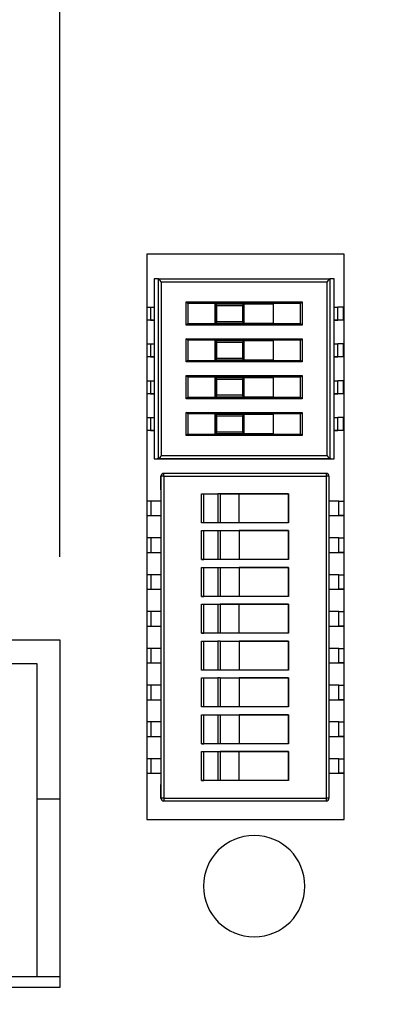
# Model space of a CAD drawing. Header units: millimetres. Extents: x 0 to 629, y 0 to 486.
# Tile 12 of 23: x 222 to 234, y 111 to 145. Entities that reach past the tile are written whole.
import ezdxf

# ---------------------------------------------------------------- set-up
doc = ezdxf.new("R2010")
doc.units = ezdxf.units.MM
doc.header["$LTSCALE"] = 2.25
doc.layers.add('DIMENSIONS', color=140, linetype='Continuous', lineweight=25)
doc.styles.add('SLDTEXTSTYLE0', font='TXT', dxfattribs={"width": 0.7})
doc.dimstyles.new('SLDDIMSTYLE0', dxfattribs={"dimtxt": 4.855518, "dimasz": 7.4295, "dimexe": 0, "dimexo": 0.0625, "dimgap": 1.213879, "dimtad": 0, "dimtih": 1, "dimtoh": 1, "dimrnd": 1e-09, "dimzin": 12, "dimdsep": 46, "dimtxsty": 'SLDTEXTSTYLE0', "dimsah": 1, "dimcen": 0.09, "dimadec": 0, "dimazin": 3, "dimtfac": 1, "dimtofl": 0, "dimtmove": 0, "dimatfit": 3, "dimfxl": 0, "dimfrac": 2, "dimtolj": 1, "dimtzin": 12, "dimarcsym": 0})
doc.dimstyles.new('SLDDIMSTYLE2', dxfattribs={"dimtxt": 4.855518, "dimasz": 7.4295, "dimexe": 0, "dimexo": 0.0625, "dimgap": 1.213879, "dimtad": 0, "dimtih": 1, "dimtoh": 1, "dimrnd": 1e-09, "dimzin": 12, "dimdsep": 46, "dimtxsty": 'SLDTEXTSTYLE0', "dimsah": 1, "dimcen": 0.09, "dimadec": 0, "dimazin": 3, "dimtfac": 1, "dimtmove": 0, "dimatfit": 0, "dimfxl": 0, "dimfrac": 2, "dimtolj": 1, "dimtzin": 12, "dimarcsym": 0})

# ---------------------------------------------------------------- blocks, each defined once
blk = doc.blocks.new('_D')
at = {"layer": 'DIMENSIONS'}
for p, q in [((71.116, 139.892), (71.116, 202.102)), ((257.716, 160.899), (257.716, 202.102)), ((71.116, 194.958), (150.622, 194.958)), ((157.202, 194.958), (155.572, 194.958)), ((155.572, 194.958), (155.572, 187.241)), ((171.631, 194.958), (173.261, 194.958)), ((173.261, 194.958), (173.261, 187.241)), ((257.716, 194.958), (178.211, 194.958)), ((155.572, 187.241), (157.202, 187.241)), ((173.261, 187.241), (171.631, 187.241)), ((257.716, 139.892), (257.716, 157.47))]:
    blk.add_line(p, q, dxfattribs=at)
for points in [[(71.116, 194.958), (78.546, 193.815), (78.546, 196.101)], [(257.716, 194.958), (250.287, 196.101), (250.287, 193.815)]]:
    blk.add_solid(points, dxfattribs=at)
at = {"layer": 'DIMENSIONS', "char_height": 4.7625, "attachment_point": 1, "style": 'SLDTEXTSTYLE0'}
for s, insert in [('186.6', (155.182, 202.184)), ('7.35', (157.202, 193.38))]:
    blk.add_mtext(s, dxfattribs=dict(at, insert=insert))
blk = doc.blocks.new('_D_3')
at = {"layer": 'DIMENSIONS'}
for p, q in [((249.616, 109.137), (249.616, 87.976)), ((235.516, 108.537), (235.516, 87.976)), ((201.634, 95.12), (200.003, 95.12)), ((200.003, 95.12), (200.003, 87.403)), ((216.062, 95.12), (217.693, 95.12)), ((217.693, 95.12), (217.693, 87.403)), ((235.516, 95.12), (222.642, 95.12)), ((249.616, 95.12), (263.904, 95.12)), ((200.003, 87.403), (201.634, 87.403)), ((217.693, 87.403), (216.062, 87.403))]:
    blk.add_line(p, q, dxfattribs=at)
for points in [[(235.516, 95.12), (228.087, 96.263), (228.087, 93.977)], [(249.616, 95.12), (257.046, 93.977), (257.046, 96.263)]]:
    blk.add_solid(points, dxfattribs=at)
at = {"layer": 'DIMENSIONS', "char_height": 4.7625, "attachment_point": 1, "style": 'SLDTEXTSTYLE0'}
for s, insert in [('14.1', (201.634, 102.346)), ('0.56', (201.634, 93.542))]:
    blk.add_mtext(s, dxfattribs=dict(at, insert=insert))
blk = doc.blocks.new('_D_4')
at = {"layer": 'DIMENSIONS'}
for p, q in [((89.651, 123.236), (89.651, 166.328)), ((223.216, 126.252), (223.216, 166.328)), ((89.651, 159.184), (142.639, 159.184)), ((149.219, 159.184), (147.589, 159.184)), ((147.589, 159.184), (147.589, 151.467)), ((163.648, 159.184), (165.278, 159.184)), ((165.278, 159.184), (165.278, 151.467)), ((223.216, 159.184), (170.228, 159.184)), ((147.589, 151.467), (149.219, 151.467)), ((165.278, 151.467), (163.648, 151.467))]:
    blk.add_line(p, q, dxfattribs=at)
for points in [[(89.651, 159.184), (97.08, 158.041), (97.08, 160.327)], [(223.216, 159.184), (215.787, 160.327), (215.787, 158.041)]]:
    blk.add_solid(points, dxfattribs=at)
at = {"layer": 'DIMENSIONS', "char_height": 4.7625, "attachment_point": 1, "style": 'SLDTEXTSTYLE0'}
for s, insert in [('133.6', (147.2, 166.41)), ('5.26', (149.219, 157.606))]:
    blk.add_mtext(s, dxfattribs=dict(at, insert=insert))
blk = doc.blocks.new('_D_7')
at = {"layer": 'DIMENSIONS'}
for p, q in [((223.216, 126.252), (223.216, 166.328)), ((235.516, 126.752), (235.516, 166.328)), ((223.216, 159.184), (208.929, 159.184)), ((235.516, 159.184), (258.497, 159.184)), ((265.077, 159.184), (263.447, 159.184)), ((263.447, 159.184), (263.447, 151.467)), ((279.506, 159.184), (281.136, 159.184)), ((281.136, 159.184), (281.136, 151.467)), ((263.447, 151.467), (265.077, 151.467)), ((281.136, 151.467), (279.506, 151.467))]:
    blk.add_line(p, q, dxfattribs=at)
for points in [[(223.216, 159.184), (215.787, 160.327), (215.787, 158.041)], [(235.516, 159.184), (242.946, 158.041), (242.946, 160.327)]]:
    blk.add_solid(points, dxfattribs=at)
at = {"layer": 'DIMENSIONS', "char_height": 4.7625, "attachment_point": 1, "style": 'SLDTEXTSTYLE0'}
for s, insert in [('12.3', (265.077, 166.41)), ('0.48', (265.077, 157.606))]:
    blk.add_mtext(s, dxfattribs=dict(at, insert=insert))

msp = doc.modelspace()

# ---------------------------------------------------------------- linework, layer by layer
for p, q in [((233.016, 136.695), (226.216, 136.695)), ((226.216, 136.695), (226.216, 117.195)), ((233.016, 117.195), (233.016, 136.695)), ((226.612, 135.844), (226.471, 135.843)), ((226.471, 135.843), (226.471, 134.868)), ((226.612, 135.844), (232.531, 135.844)), ((226.613, 129.635), (226.613, 135.844)), ((232.53, 135.844), (232.53, 129.635)), ((232.531, 135.844), (232.531, 135.844)), ((232.671, 135.843), (232.531, 135.844)), ((232.671, 134.868), (232.671, 135.843)), ((226.713, 135.744), (226.713, 129.734)), ((226.713, 135.744), (232.43, 135.744)), ((232.43, 129.734), (232.43, 135.744)), ((226.338, 134.868), (226.338, 134.418)), ((226.338, 134.868), (226.471, 134.868)), ((226.471, 134.868), (226.471, 134.418)), ((227.571, 134.244), (227.571, 135.044)), ((227.571, 135.044), (231.571, 135.044)), ((227.624, 134.991), (227.571, 135.044)), ((227.624, 134.991), (227.624, 134.297)), ((231.519, 134.991), (227.624, 134.991)), ((228.571, 134.304), (228.571, 134.984)), ((228.571, 134.984), (228.631, 134.924)), ((228.571, 134.984), (229.571, 134.984)), ((228.571, 134.984), (228.571, 134.304)), ((228.571, 134.984), (228.571, 134.984)), ((228.631, 134.364), (228.631, 134.924)), ((228.631, 134.924), (229.511, 134.924)), ((229.511, 134.924), (229.571, 134.984)), ((229.511, 134.924), (229.511, 134.364)), ((229.571, 134.304), (229.571, 134.984)), ((229.571, 134.984), (230.571, 134.984)), ((230.571, 134.984), (230.571, 134.304)), ((231.519, 134.991), (231.571, 135.044)), ((231.519, 134.297), (231.519, 134.991)), ((231.571, 135.044), (231.571, 134.244)), ((232.671, 134.418), (232.671, 134.868)), ((232.671, 134.868), (232.805, 134.868)), ((232.805, 134.418), (232.805, 134.868)), ((233, 134.868), (232.805, 134.868)), ((233, 134.418), (233, 134.868)), ((233, 134.868), (233.016, 134.868)), ((226.273, 134.418), (226.216, 134.418)), ((226.338, 134.418), (226.273, 134.418)), ((226.471, 134.418), (226.338, 134.418)), ((226.338, 134.418), (226.471, 134.418)), ((226.471, 134.418), (226.471, 133.598)), ((227.624, 134.297), (227.571, 134.244)), ((231.571, 134.244), (227.571, 134.244)), ((227.624, 134.297), (231.519, 134.297)), ((228.631, 134.364), (228.571, 134.304)), ((229.571, 134.304), (228.571, 134.304)), ((228.571, 134.304), (230.571, 134.304)), ((228.571, 134.304), (228.571, 134.304)), ((229.511, 134.364), (228.631, 134.364)), ((229.571, 134.304), (229.511, 134.364)), ((229.571, 134.304), (229.571, 134.304)), ((230.571, 134.304), (229.571, 134.304)), ((230.571, 134.304), (230.571, 134.304)), ((231.571, 134.244), (231.519, 134.297)), ((232.671, 133.598), (232.671, 134.418)), ((232.805, 134.418), (232.671, 134.418)), ((232.671, 134.418), (232.805, 134.418)), ((233, 134.418), (232.805, 134.418)), ((232.87, 134.418), (232.805, 134.418)), ((233.016, 134.418), (232.87, 134.418)), ((233.016, 134.418), (233, 134.418)), ((226.338, 133.598), (226.338, 133.148)), ((226.338, 133.598), (226.471, 133.598)), ((226.471, 133.598), (226.471, 133.148)), ((227.571, 132.974), (227.571, 133.774)), ((227.571, 133.774), (231.571, 133.774)), ((227.624, 133.721), (227.571, 133.774)), ((227.624, 133.721), (227.624, 133.027)), ((231.519, 133.721), (227.624, 133.721)), ((228.571, 133.034), (228.571, 133.714)), ((228.571, 133.714), (228.631, 133.654)), ((228.571, 133.714), (229.571, 133.714)), ((228.571, 133.714), (228.571, 133.034)), ((228.571, 133.714), (228.571, 133.714)), ((228.631, 133.094), (228.631, 133.654)), ((228.631, 133.654), (229.511, 133.654)), ((229.511, 133.654), (229.571, 133.714)), ((229.511, 133.654), (229.511, 133.094)), ((229.571, 133.034), (229.571, 133.714)), ((229.571, 133.714), (230.571, 133.714)), ((230.571, 133.714), (230.571, 133.034)), ((231.519, 133.721), (231.571, 133.774)), ((231.519, 133.027), (231.519, 133.721)), ((231.571, 133.774), (231.571, 132.974)), ((232.671, 133.148), (232.671, 133.598)), ((232.671, 133.598), (232.805, 133.598)), ((232.805, 133.148), (232.805, 133.598)), ((233, 133.598), (232.805, 133.598)), ((233, 133.148), (233, 133.598)), ((233, 133.598), (233.016, 133.598)), ((226.273, 133.148), (226.216, 133.148)), ((226.338, 133.148), (226.273, 133.148)), ((226.471, 133.148), (226.338, 133.148)), ((226.338, 133.148), (226.471, 133.148)), ((226.471, 133.148), (226.471, 132.328)), ((232.671, 132.328), (232.671, 133.148)), ((232.805, 133.148), (232.671, 133.148)), ((232.671, 133.148), (232.805, 133.148)), ((233, 133.148), (232.805, 133.148)), ((232.87, 133.148), (232.805, 133.148)), ((233.016, 133.148), (232.87, 133.148)), ((233.016, 133.148), (233, 133.148)), ((227.624, 133.027), (227.571, 132.974)), ((231.571, 132.974), (227.571, 132.974)), ((227.624, 133.027), (231.519, 133.027)), ((228.631, 133.094), (228.571, 133.034)), ((229.571, 133.034), (228.571, 133.034)), ((228.571, 133.034), (230.571, 133.034)), ((228.571, 133.034), (228.571, 133.034)), ((229.511, 133.094), (228.631, 133.094)), ((229.571, 133.034), (229.511, 133.094)), ((229.571, 133.034), (229.571, 133.034)), ((230.571, 133.034), (229.571, 133.034)), ((230.571, 133.034), (230.571, 133.034)), ((231.571, 132.974), (231.519, 133.027)), ((227.571, 131.704), (227.571, 132.504)), ((227.571, 132.504), (231.571, 132.504)), ((227.624, 132.451), (227.571, 132.504)), ((227.624, 132.451), (227.624, 131.757)), ((231.519, 132.451), (227.624, 132.451)), ((231.519, 132.451), (231.571, 132.504)), ((231.519, 131.757), (231.519, 132.451)), ((231.571, 132.504), (231.571, 131.704)), ((226.338, 132.328), (226.338, 131.878)), ((226.338, 132.328), (226.471, 132.328)), ((226.471, 132.328), (226.471, 131.878)), ((228.571, 131.764), (228.571, 132.444)), ((228.571, 132.444), (228.631, 132.384)), ((228.571, 132.444), (229.571, 132.444)), ((228.571, 132.444), (228.571, 131.764)), ((228.571, 132.444), (228.571, 132.444)), ((228.631, 131.824), (228.631, 132.384)), ((228.631, 132.384), (229.511, 132.384)), ((229.511, 132.384), (229.571, 132.444)), ((229.511, 132.384), (229.511, 131.824)), ((229.571, 131.764), (229.571, 132.444)), ((229.571, 132.444), (230.571, 132.444)), ((230.571, 132.444), (230.571, 131.764)), ((232.671, 131.878), (232.671, 132.328)), ((232.671, 132.328), (232.805, 132.328)), ((232.805, 131.878), (232.805, 132.328)), ((233, 132.328), (232.805, 132.328)), ((233, 131.878), (233, 132.328)), ((233, 132.328), (233.016, 132.328)), ((226.273, 131.878), (226.216, 131.878)), ((226.338, 131.878), (226.273, 131.878)), ((226.471, 131.878), (226.338, 131.878)), ((226.338, 131.878), (226.471, 131.878)), ((226.471, 131.878), (226.471, 131.058)), ((228.631, 131.824), (228.571, 131.764)), ((229.511, 131.824), (228.631, 131.824)), ((229.571, 131.764), (229.511, 131.824)), ((232.671, 131.058), (232.671, 131.878)), ((232.805, 131.878), (232.671, 131.878)), ((232.671, 131.878), (232.805, 131.878)), ((233, 131.878), (232.805, 131.878)), ((232.87, 131.878), (232.805, 131.878)), ((233.016, 131.878), (232.87, 131.878)), ((233.016, 131.878), (233, 131.878)), ((227.624, 131.757), (227.571, 131.704)), ((231.571, 131.704), (227.571, 131.704)), ((227.624, 131.757), (231.519, 131.757)), ((229.571, 131.764), (228.571, 131.764)), ((228.571, 131.764), (230.571, 131.764)), ((228.571, 131.764), (228.571, 131.764)), ((229.571, 131.764), (229.571, 131.764)), ((230.571, 131.764), (229.571, 131.764)), ((230.571, 131.764), (230.571, 131.764)), ((231.571, 131.704), (231.519, 131.757)), ((227.571, 130.434), (227.571, 131.234)), ((227.571, 131.234), (231.571, 131.234)), ((227.624, 131.181), (227.571, 131.234)), ((227.624, 131.181), (227.624, 130.487)), ((231.519, 131.181), (227.624, 131.181)), ((228.571, 130.494), (228.571, 131.174)), ((228.571, 131.174), (228.631, 131.114)), ((228.571, 131.174), (229.571, 131.174)), ((228.571, 131.174), (228.571, 130.494)), ((228.571, 131.174), (228.571, 131.174)), ((228.631, 130.554), (228.631, 131.114)), ((228.631, 131.114), (229.511, 131.114)), ((229.511, 131.114), (229.571, 131.174)), ((229.511, 131.114), (229.511, 130.554)), ((229.571, 130.494), (229.571, 131.174)), ((229.571, 131.174), (230.571, 131.174)), ((230.571, 131.174), (230.571, 130.494)), ((231.519, 131.181), (231.571, 131.234)), ((231.519, 130.487), (231.519, 131.181)), ((231.571, 131.234), (231.571, 130.434)), ((226.338, 131.058), (226.338, 130.608)), ((226.338, 131.058), (226.471, 131.058)), ((226.471, 131.058), (226.471, 130.608)), ((232.671, 130.608), (232.671, 131.058)), ((232.671, 131.058), (232.805, 131.058)), ((232.805, 130.608), (232.805, 131.058)), ((233, 131.058), (232.805, 131.058)), ((233, 130.608), (233, 131.058)), ((233, 131.058), (233.016, 131.058)), ((226.273, 130.608), (226.216, 130.608)), ((226.338, 130.608), (226.273, 130.608)), ((226.471, 130.608), (226.338, 130.608)), ((226.338, 130.608), (226.471, 130.608)), ((226.471, 130.608), (226.471, 129.633)), ((227.624, 130.487), (227.571, 130.434)), ((231.571, 130.434), (227.571, 130.434)), ((227.624, 130.487), (231.519, 130.487)), ((228.631, 130.554), (228.571, 130.494)), ((229.571, 130.494), (228.571, 130.494)), ((228.571, 130.494), (230.571, 130.494)), ((228.571, 130.494), (228.571, 130.494)), ((229.511, 130.554), (228.631, 130.554)), ((229.571, 130.494), (229.511, 130.554)), ((229.571, 130.494), (229.571, 130.494)), ((230.571, 130.494), (229.571, 130.494)), ((230.571, 130.494), (230.571, 130.494)), ((231.571, 130.434), (231.519, 130.487)), ((232.671, 129.633), (232.671, 130.608)), ((232.805, 130.608), (232.671, 130.608)), ((232.671, 130.608), (232.805, 130.608)), ((233, 130.608), (232.805, 130.608)), ((232.87, 130.608), (232.805, 130.608)), ((233.016, 130.608), (232.87, 130.608)), ((233.016, 130.608), (233, 130.608)), ((232.43, 129.734), (226.713, 129.734)), ((226.471, 129.633), (226.612, 129.634)), ((226.471, 129.633), (226.571, 129.633)), ((226.621, 129.633), (226.571, 129.633)), ((232.531, 129.634), (226.612, 129.634)), ((226.621, 129.633), (232.521, 129.633)), ((232.571, 129.633), (232.521, 129.633)), ((232.531, 129.634), (232.671, 129.633)), ((232.571, 129.633), (232.671, 129.633)), ((232.396, 129.133), (226.796, 129.133)), ((226.796, 129.033), (226.796, 129.133)), ((232.396, 129.133), (232.396, 129.033)), ((226.696, 129.033), (226.696, 117.933)), ((226.696, 129.032), (226.696, 129.033)), ((226.696, 128.562), (226.696, 129.032)), ((226.796, 129.033), (226.796, 117.933)), ((226.796, 129.033), (232.396, 129.033)), ((232.396, 129.033), (232.396, 117.933)), ((232.496, 129.033), (232.496, 117.933)), ((226.696, 128.562), (226.696, 118.402)), ((226.696, 128.562), (226.696, 128.562)), ((228.096, 128.428), (228.176, 128.428)), ((228.096, 127.428), (228.096, 128.428)), ((228.096, 127.428), (228.096, 128.428)), ((228.096, 128.428), (228.096, 128.428)), ((228.176, 127.428), (228.176, 128.428)), ((228.176, 128.428), (228.666, 128.428)), ((228.666, 128.428), (228.666, 127.428)), ((228.746, 128.428), (228.666, 128.428)), ((228.746, 128.428), (228.746, 127.428)), ((228.746, 128.428), (231.096, 128.428)), ((229.396, 128.428), (228.746, 128.428)), ((231.096, 128.428), (229.396, 128.428)), ((229.396, 127.428), (229.396, 128.428)), ((231.096, 128.428), (231.096, 127.428)), ((231.096, 127.428), (231.096, 128.428)), ((231.096, 128.428), (231.096, 128.428)), ((232.496, 128.562), (232.496, 128.562)), ((226.363, 127.677), (226.363, 128.177)), ((226.696, 128.177), (226.363, 128.177)), ((226.696, 128.177), (226.696, 127.677)), ((232.83, 128.177), (232.496, 128.177)), ((232.83, 127.677), (232.83, 128.177)), ((226.363, 127.677), (226.696, 127.677)), ((226.363, 127.677), (226.696, 127.677)), ((226.696, 127.677), (226.696, 127.677)), ((228.176, 127.428), (228.096, 127.428)), ((228.746, 127.428), (228.096, 127.428)), ((228.096, 127.428), (228.096, 127.428)), ((228.666, 127.428), (228.176, 127.428)), ((228.746, 127.428), (228.666, 127.428)), ((228.746, 127.428), (228.746, 127.428)), ((231.096, 127.428), (228.746, 127.428)), ((232.496, 127.677), (232.83, 127.677)), ((232.496, 127.677), (232.83, 127.677)), ((228.096, 127.158), (228.176, 127.158)), ((228.096, 126.158), (228.096, 127.158)), ((228.096, 126.158), (228.096, 127.158)), ((228.096, 127.158), (228.096, 127.158)), ((228.176, 126.158), (228.176, 127.158)), ((228.176, 127.158), (228.666, 127.158)), ((228.666, 127.158), (228.666, 126.158)), ((228.666, 127.158), (228.746, 127.158)), ((228.746, 127.158), (228.746, 126.158)), ((228.746, 127.158), (231.096, 127.158)), ((228.746, 127.158), (229.396, 127.158)), ((231.096, 127.158), (229.396, 127.158)), ((229.396, 127.158), (229.396, 126.158)), ((231.096, 127.158), (231.096, 126.158)), ((231.096, 126.158), (231.096, 127.158)), ((231.096, 127.158), (231.096, 127.158)), ((226.363, 126.407), (226.363, 126.907)), ((226.696, 126.907), (226.363, 126.907)), ((226.696, 126.907), (226.696, 126.407)), ((232.83, 126.907), (232.496, 126.907)), ((232.83, 126.407), (232.83, 126.907)), ((226.363, 126.407), (226.696, 126.407)), ((226.363, 126.407), (226.696, 126.407)), ((226.696, 126.407), (226.696, 126.407)), ((232.496, 126.407), (232.83, 126.407)), ((232.496, 126.407), (232.83, 126.407)), ((228.096, 126.158), (228.176, 126.158)), ((228.746, 126.158), (228.096, 126.158)), ((228.096, 126.158), (228.096, 126.158)), ((228.666, 126.158), (228.176, 126.158)), ((228.746, 126.158), (228.666, 126.158)), ((228.746, 126.158), (228.746, 126.158)), ((231.096, 126.158), (228.746, 126.158)), ((228.096, 125.888), (228.176, 125.888)), ((228.096, 124.888), (228.096, 125.888)), ((228.096, 124.888), (228.096, 125.888)), ((228.096, 125.888), (228.096, 125.888)), ((228.176, 124.888), (228.176, 125.888)), ((228.176, 125.888), (228.666, 125.888)), ((228.666, 125.888), (228.666, 124.888)), ((228.666, 125.888), (228.746, 125.888)), ((228.746, 125.888), (228.746, 124.888)), ((228.746, 125.888), (231.096, 125.888)), ((228.746, 125.888), (229.396, 125.888)), ((231.096, 125.888), (229.396, 125.888)), ((229.396, 125.888), (229.396, 124.888)), ((231.096, 125.888), (231.096, 124.888)), ((231.096, 124.888), (231.096, 125.888)), ((231.096, 125.888), (231.096, 125.888)), ((226.363, 125.137), (226.363, 125.637)), ((226.696, 125.637), (226.363, 125.637)), ((226.696, 125.637), (226.696, 125.137)), ((232.83, 125.637), (232.496, 125.637)), ((232.83, 125.137), (232.83, 125.637)), ((226.363, 125.137), (226.696, 125.137)), ((226.363, 125.137), (226.696, 125.137)), ((226.696, 125.137), (226.696, 125.137)), ((232.496, 125.137), (232.83, 125.137)), ((232.496, 125.137), (232.83, 125.137)), ((228.096, 124.888), (228.176, 124.888)), ((228.746, 124.888), (228.096, 124.888)), ((228.096, 124.888), (228.096, 124.888)), ((228.666, 124.888), (228.176, 124.888)), ((228.746, 124.888), (228.666, 124.888)), ((228.746, 124.888), (228.746, 124.888)), ((231.096, 124.888), (228.746, 124.888)), ((226.363, 123.867), (226.363, 124.367)), ((226.696, 124.367), (226.363, 124.367)), ((226.696, 124.367), (226.696, 123.867)), ((228.096, 124.618), (228.176, 124.618)), ((228.096, 123.618), (228.096, 124.618)), ((228.096, 123.618), (228.096, 124.618)), ((228.096, 124.618), (228.096, 124.618)), ((228.176, 123.618), (228.176, 124.618)), ((228.176, 124.618), (228.666, 124.618)), ((228.666, 124.618), (228.666, 123.618)), ((228.666, 124.618), (228.746, 124.618)), ((228.746, 124.618), (228.746, 123.618)), ((228.746, 124.618), (231.096, 124.618)), ((229.396, 124.618), (228.746, 124.618)), ((231.096, 124.618), (229.396, 124.618)), ((229.396, 123.618), (229.396, 124.618)), ((231.096, 124.618), (231.096, 123.618)), ((231.096, 123.618), (231.096, 124.618)), ((231.096, 124.618), (231.096, 124.618)), ((232.83, 124.367), (232.496, 124.367)), ((232.83, 123.867), (232.83, 124.367)), ((226.363, 123.867), (226.696, 123.867)), ((226.363, 123.867), (226.696, 123.867)), ((226.696, 123.867), (226.696, 123.867)), ((228.096, 123.618), (228.176, 123.618)), ((228.746, 123.618), (228.096, 123.618)), ((228.096, 123.618), (228.096, 123.618)), ((228.666, 123.618), (228.176, 123.618)), ((228.746, 123.618), (228.666, 123.618)), ((228.746, 123.618), (228.746, 123.618)), ((231.096, 123.618), (228.746, 123.618)), ((232.496, 123.867), (232.83, 123.867)), ((232.496, 123.867), (232.83, 123.867)), ((89.416, 123.395), (223.216, 123.395)), ((223.216, 123.395), (223.216, 111.395)), ((228.096, 123.348), (228.176, 123.348)), ((228.096, 122.348), (228.096, 123.348)), ((228.096, 122.348), (228.096, 123.348)), ((228.096, 123.348), (228.096, 123.348)), ((228.176, 122.348), (228.176, 123.348)), ((228.176, 123.348), (228.666, 123.348)), ((228.666, 123.348), (228.666, 122.348)), ((228.746, 123.348), (228.666, 123.348)), ((228.746, 123.348), (228.746, 122.348)), ((228.746, 123.348), (231.096, 123.348)), ((228.746, 123.348), (229.396, 123.348)), ((231.096, 123.348), (229.396, 123.348)), ((229.396, 123.348), (229.396, 122.348)), ((231.096, 123.348), (231.096, 122.348)), ((231.096, 122.348), (231.096, 123.348)), ((231.096, 123.348), (231.096, 123.348)), ((226.363, 122.597), (226.363, 123.097)), ((226.696, 123.097), (226.363, 123.097)), ((226.696, 123.097), (226.696, 122.597)), ((232.83, 123.097), (232.496, 123.097)), ((232.83, 122.597), (232.83, 123.097)), ((226.363, 122.597), (226.696, 122.597)), ((226.363, 122.597), (226.696, 122.597)), ((226.696, 122.597), (226.696, 122.597)), ((232.496, 122.597), (232.83, 122.597)), ((232.496, 122.597), (232.83, 122.597)), ((197.12, 122.578), (222.42, 122.578)), ((222.42, 122.578), (222.42, 111.778)), ((228.176, 122.348), (228.096, 122.348)), ((228.746, 122.348), (228.096, 122.348)), ((228.096, 122.348), (228.096, 122.348)), ((228.666, 122.348), (228.176, 122.348)), ((228.746, 122.348), (228.666, 122.348)), ((228.746, 122.348), (228.746, 122.348)), ((231.096, 122.348), (228.746, 122.348)), ((228.096, 122.078), (228.176, 122.078)), ((228.096, 121.078), (228.096, 122.078)), ((228.096, 121.078), (228.096, 122.078)), ((228.096, 122.078), (228.096, 122.078)), ((228.176, 121.078), (228.176, 122.078)), ((228.176, 122.078), (228.666, 122.078)), ((228.666, 122.078), (228.666, 121.078)), ((228.746, 122.078), (228.666, 122.078)), ((228.746, 122.078), (228.746, 121.078)), ((228.746, 122.078), (231.096, 122.078)), ((228.746, 122.078), (229.396, 122.078)), ((231.096, 122.078), (229.396, 122.078)), ((229.396, 122.078), (229.396, 121.078)), ((231.096, 122.078), (231.096, 121.078)), ((231.096, 121.078), (231.096, 122.078)), ((231.096, 122.078), (231.096, 122.078)), ((226.363, 121.327), (226.363, 121.827)), ((226.696, 121.827), (226.363, 121.827)), ((226.696, 121.827), (226.696, 121.327)), ((232.83, 121.827), (232.496, 121.827)), ((232.83, 121.327), (232.83, 121.827)), ((226.363, 121.327), (226.696, 121.327)), ((226.363, 121.327), (226.696, 121.327)), ((226.696, 121.327), (226.696, 121.327)), ((232.496, 121.327), (232.83, 121.327)), ((232.496, 121.327), (232.83, 121.327)), ((228.176, 121.078), (228.096, 121.078)), ((228.746, 121.078), (228.096, 121.078)), ((228.096, 121.078), (228.096, 121.078)), ((228.666, 121.078), (228.176, 121.078)), ((228.746, 121.078), (228.666, 121.078)), ((228.746, 121.078), (228.746, 121.078)), ((231.096, 121.078), (228.746, 121.078)), ((228.096, 120.808), (228.176, 120.808)), ((228.096, 119.808), (228.096, 120.808)), ((228.096, 119.808), (228.096, 120.808)), ((228.096, 120.808), (228.096, 120.808)), ((228.176, 119.808), (228.176, 120.808)), ((228.176, 120.808), (228.666, 120.808)), ((228.666, 120.808), (228.666, 119.808)), ((228.666, 120.808), (228.746, 120.808)), ((228.746, 120.808), (228.746, 119.808)), ((228.746, 120.808), (231.096, 120.808)), ((228.746, 120.808), (229.396, 120.808)), ((231.096, 120.808), (229.396, 120.808)), ((229.396, 120.808), (229.396, 119.808)), ((231.096, 120.808), (231.096, 119.808)), ((231.096, 119.808), (231.096, 120.808)), ((231.096, 120.808), (231.096, 120.808)), ((226.363, 120.057), (226.363, 120.557)), ((226.696, 120.557), (226.363, 120.557)), ((226.696, 120.557), (226.696, 120.057)), ((232.83, 120.557), (232.496, 120.557)), ((232.83, 120.057), (232.83, 120.557)), ((226.363, 120.057), (226.696, 120.057)), ((226.363, 120.057), (226.696, 120.057)), ((226.696, 120.057), (226.696, 120.057)), ((232.496, 120.057), (232.83, 120.057)), ((232.496, 120.057), (232.83, 120.057)), ((228.096, 119.808), (228.176, 119.808)), ((228.746, 119.808), (228.096, 119.808)), ((228.096, 119.808), (228.096, 119.808)), ((228.666, 119.808), (228.176, 119.808)), ((228.746, 119.808), (228.666, 119.808)), ((228.746, 119.808), (228.746, 119.808)), ((231.096, 119.808), (228.746, 119.808)), ((226.363, 118.787), (226.363, 119.287)), ((226.696, 119.287), (226.363, 119.287)), ((226.696, 119.287), (226.696, 118.787)), ((228.096, 119.538), (228.176, 119.538)), ((228.096, 118.538), (228.096, 119.538)), ((228.096, 118.538), (228.096, 119.538)), ((228.096, 119.538), (228.096, 119.538)), ((228.176, 118.538), (228.176, 119.538)), ((228.176, 119.538), (228.666, 119.538)), ((228.666, 119.538), (228.666, 118.538)), ((228.666, 119.538), (228.746, 119.538)), ((228.746, 119.538), (228.746, 118.538)), ((228.746, 119.538), (231.096, 119.538)), ((229.396, 119.538), (228.746, 119.538)), ((231.096, 119.538), (229.396, 119.538)), ((229.396, 118.538), (229.396, 119.538)), ((231.096, 119.538), (231.096, 118.538)), ((231.096, 118.538), (231.096, 119.538)), ((231.096, 119.538), (231.096, 119.538)), ((232.83, 119.287), (232.496, 119.287)), ((232.83, 118.787), (232.83, 119.287)), ((226.363, 118.787), (226.696, 118.787)), ((226.363, 118.787), (226.696, 118.787)), ((226.696, 118.787), (226.696, 118.787)), ((228.096, 118.538), (228.176, 118.538)), ((228.746, 118.538), (228.096, 118.538)), ((228.096, 118.538), (228.096, 118.538)), ((228.666, 118.538), (228.176, 118.538)), ((228.746, 118.538), (228.666, 118.538)), ((228.746, 118.538), (228.746, 118.538)), ((231.096, 118.538), (228.746, 118.538)), ((232.496, 118.787), (232.83, 118.787)), ((232.496, 118.787), (232.83, 118.787)), ((226.696, 117.932), (226.696, 118.402)), ((226.696, 118.402), (226.696, 118.402)), ((223.216, 117.9), (222.42, 117.9)), ((226.696, 117.932), (226.696, 117.933)), ((226.796, 117.933), (226.796, 117.833)), ((226.796, 117.933), (232.396, 117.933)), ((232.396, 117.933), (232.396, 117.833)), ((232.496, 117.933), (232.496, 117.932)), ((226.796, 117.833), (232.396, 117.833)), ((226.796, 117.832), (226.796, 117.833)), ((232.396, 117.832), (226.796, 117.832)), ((232.396, 117.833), (232.396, 117.832)), ((226.216, 117.195), (233.016, 117.195)), ((223.216, 111.766), (144.416, 111.766)), ((221.62, 111.778), (222.42, 111.778)), ((223.216, 111.395), (89.416, 111.395))]:
    msp.add_line(p, q)
at = {"flags": 128}
for points in [[(226.612, 135.844), (226.613, 135.844), (226.613, 135.844)], [(226.713, 135.744), (226.673, 135.783), (226.639, 135.818), (226.625, 135.831), (226.617, 135.84), (226.613, 135.844)], [(232.531, 135.844), (232.53, 135.844), (232.53, 135.844)], [(226.216, 134.868), (226.226, 134.868), (226.252, 134.868), (226.28, 134.868), (226.309, 134.868), (226.338, 134.868)], [(226.338, 134.418), (226.309, 134.418), (226.28, 134.418), (226.252, 134.418), (226.226, 134.418), (226.216, 134.418)], [(226.216, 133.598), (226.226, 133.598), (226.252, 133.598), (226.28, 133.598), (226.309, 133.598), (226.338, 133.598)], [(226.338, 133.148), (226.309, 133.148), (226.28, 133.148), (226.252, 133.148), (226.226, 133.148), (226.216, 133.148)], [(226.216, 132.328), (226.226, 132.328), (226.252, 132.328), (226.28, 132.328), (226.309, 132.328), (226.338, 132.328)], [(226.338, 131.878), (226.309, 131.878), (226.28, 131.878), (226.252, 131.878), (226.226, 131.878), (226.216, 131.878)], [(226.216, 131.058), (226.226, 131.058), (226.252, 131.058), (226.28, 131.058), (226.309, 131.058), (226.338, 131.058)], [(226.338, 130.608), (226.309, 130.608), (226.28, 130.608), (226.252, 130.608), (226.226, 130.608), (226.216, 130.608)], [(232.43, 129.734), (232.469, 129.695), (232.504, 129.66), (232.517, 129.647), (232.526, 129.639), (232.53, 129.635)], [(226.613, 129.635), (226.612, 129.634), (226.612, 129.634)], [(232.531, 129.634), (232.53, 129.634), (232.53, 129.635)], [(226.363, 128.177), (226.303, 128.177), (226.244, 128.177), (226.216, 128.177)], [(232.83, 128.177), (232.89, 128.177), (232.949, 128.177), (233.004, 128.177), (233.016, 128.177)], [(226.216, 127.677), (226.244, 127.677), (226.303, 127.677), (226.363, 127.677)], [(226.216, 127.677), (226.235, 127.677), (226.264, 127.677), (226.295, 127.677), (226.329, 127.677), (226.363, 127.677)], [(232.83, 127.677), (232.89, 127.677), (232.949, 127.677), (233.004, 127.677), (233.016, 127.677)], [(226.363, 126.907), (226.303, 126.907), (226.244, 126.907), (226.216, 126.907)], [(232.83, 126.907), (232.89, 126.907), (232.949, 126.907), (233.004, 126.907), (233.016, 126.907)], [(226.216, 126.407), (226.244, 126.407), (226.303, 126.407), (226.363, 126.407)], [(226.216, 126.407), (226.235, 126.407), (226.264, 126.407), (226.295, 126.407), (226.329, 126.407), (226.363, 126.407)], [(232.83, 126.407), (232.89, 126.407), (232.949, 126.407), (233.004, 126.407), (233.016, 126.407)], [(226.363, 125.637), (226.303, 125.637), (226.244, 125.637), (226.216, 125.637)], [(232.83, 125.637), (232.89, 125.637), (232.949, 125.637), (233.004, 125.637), (233.016, 125.637)], [(226.216, 125.137), (226.244, 125.137), (226.303, 125.137), (226.363, 125.137)], [(226.216, 125.137), (226.235, 125.137), (226.264, 125.137), (226.295, 125.137), (226.329, 125.137), (226.363, 125.137)], [(232.83, 125.137), (232.89, 125.137), (232.949, 125.137), (233.004, 125.137), (233.016, 125.137)], [(226.363, 124.367), (226.303, 124.367), (226.244, 124.367), (226.216, 124.367)], [(232.83, 124.367), (232.89, 124.367), (232.949, 124.367), (233.004, 124.367), (233.016, 124.367)], [(226.216, 123.867), (226.235, 123.867), (226.264, 123.867), (226.295, 123.867), (226.329, 123.867), (226.363, 123.867)], [(226.216, 123.867), (226.244, 123.867), (226.303, 123.867), (226.363, 123.867)], [(232.83, 123.867), (232.89, 123.867), (232.949, 123.867), (233.004, 123.867), (233.016, 123.867)], [(226.363, 123.097), (226.303, 123.097), (226.244, 123.097), (226.216, 123.097)], [(232.83, 123.097), (232.89, 123.097), (232.949, 123.097), (233.004, 123.097), (233.016, 123.097)], [(226.216, 122.597), (226.235, 122.597), (226.264, 122.597), (226.295, 122.597), (226.329, 122.597), (226.363, 122.597)], [(226.216, 122.597), (226.244, 122.597), (226.303, 122.597), (226.363, 122.597)], [(232.83, 122.597), (232.89, 122.597), (232.949, 122.597), (233.004, 122.597), (233.016, 122.597)], [(226.363, 121.827), (226.303, 121.827), (226.244, 121.827), (226.216, 121.827)], [(232.83, 121.827), (232.89, 121.827), (232.949, 121.827), (233.004, 121.827), (233.016, 121.827)], [(226.216, 121.327), (226.244, 121.327), (226.303, 121.327), (226.363, 121.327)], [(226.216, 121.327), (226.235, 121.327), (226.264, 121.327), (226.295, 121.327), (226.329, 121.327), (226.363, 121.327)], [(232.83, 121.327), (232.89, 121.327), (232.949, 121.327), (233.004, 121.327), (233.016, 121.327)], [(226.363, 120.557), (226.303, 120.557), (226.244, 120.557), (226.216, 120.557)], [(232.83, 120.557), (232.89, 120.557), (232.949, 120.557), (233.004, 120.557), (233.016, 120.557)], [(226.216, 120.057), (226.235, 120.057), (226.264, 120.057), (226.295, 120.057), (226.329, 120.057), (226.363, 120.057)], [(226.216, 120.057), (226.244, 120.057), (226.303, 120.057), (226.363, 120.057)], [(232.83, 120.057), (232.89, 120.057), (232.949, 120.057), (233.004, 120.057), (233.016, 120.057)], [(226.363, 119.287), (226.303, 119.287), (226.244, 119.287), (226.216, 119.287)], [(232.83, 119.287), (232.89, 119.287), (232.949, 119.287), (233.004, 119.287), (233.016, 119.287)], [(226.216, 118.787), (226.235, 118.787), (226.264, 118.787), (226.295, 118.787), (226.329, 118.787), (226.363, 118.787)], [(226.216, 118.787), (226.244, 118.787), (226.303, 118.787), (226.363, 118.787)], [(232.83, 118.787), (232.89, 118.787), (232.949, 118.787), (233.004, 118.787), (233.016, 118.787)]]:
    msp.add_lwpolyline(points, dxfattribs=at)
for centre, radius, start, end in [((329.147, 39.085), 136.737, 134.95791, 135.0169), ((324.503, 31.888), 138.336, 134.98374, 135.04207), ((226.796, 129.033), 0.1, 90, 180), ((232.396, 129.033), 0.1, 0, 90), ((226.771, 77.878), 51.155, 89.972, 90.084), ((232.422, 78.211), 50.822, 89.9158, 90.0285), ((232.862, -54.707), 182.384, 89.95139, 90.01008), ((232.862, -55.977), 182.384, 89.95139, 90.01008), ((232.862, -57.247), 182.385, 89.95139, 90.01008), ((232.862, -58.518), 182.385, 89.95139, 90.01008), ((232.862, -59.788), 182.385, 89.95139, 90.01007), ((232.862, -61.058), 182.385, 89.95139, 90.01007), ((232.862, -62.329), 182.386, 89.95139, 90.01007), ((232.862, -63.599), 182.386, 89.95139, 90.01007), ((226.796, 117.933), 0.1, 180, 270), ((226.771, 66.778), 51.155, 89.972, 90.084), ((226.796, 117.932), 0.1, 180.0001, 270), ((232.396, 117.933), 0.1, 270, 359.9999), ((232.421, 66.563), 51.37, 89.9163, 90.0278), ((232.396, 117.932), 0.1, 270, 0), ((229.916, 114.895), 1.75, 90, 270), ((229.916, 114.895), 1.75, 0, 90), ((229.916, 114.895), 1.75, 270, 0)]:
    msp.add_arc(centre, radius, start, end)

# ---------------------------------------------------------------- dimensions: what is measured, and where the dimension line sits
at = {"layer": 'DIMENSIONS'}
for base, p1, p2, dimstyle, picture, middle in [((257.716, 194.958), (71.116, 137.035), (257.716, 137.035), 'SLDDIMSTYLE0', '_D', (164.416, 194.958)), ((89.6509, 159.1842), (223.2163, 123.3948), (89.6509, 120.3781), 'SLDDIMSTYLE0', '_D_4', (156.4336, 159.1842)), ((235.516, 159.184), (223.216, 123.395), (235.516, 123.895), 'SLDDIMSTYLE2', '_D_7', (272.291, 159.184)), ((235.516, 95.12), (249.616, 111.995), (235.516, 111.395), 'SLDDIMSTYLE2', '_D_3', (208.848, 95.12))]:
    dim = msp.add_linear_dim(base=base, p1=p1, p2=p2, dimstyle=dimstyle, dxfattribs=at)
    dim.commit()
    dim.dimension.update_dxf_attribs({"geometry": picture, "text_midpoint": middle, "dimtype": 160})

doc.saveas('drawing.dxf')
